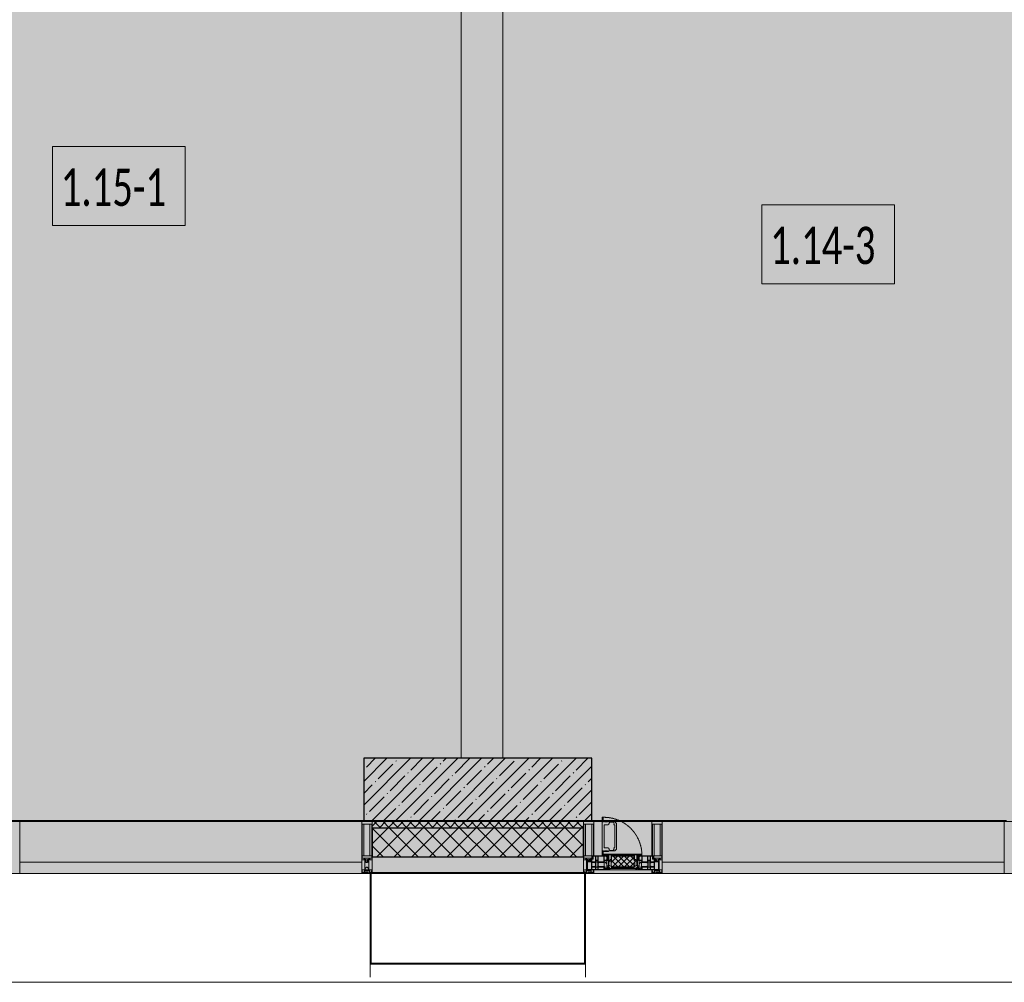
# Model space of a CAD drawing. Header units: millimetres. Extents: x -26897837 to 7466349, y -86687 to 22351.
# Tile 62 of 256: x 52568 to 57318, y -50259 to -45618. Entities that reach past the tile are written whole.
import ezdxf

# ---------------------------------------------------------------- set-up
doc = ezdxf.new("R2010")
doc.units = ezdxf.units.MM
doc.linetypes.add('-D1-02х01', pattern=[3, 2, -1])
for name, color, linetype, lineweight in [('_0', 7, 'Continuous', 13), ('A-010-A_ROOM', 7, 'Continuous', 18), ('A-200-M_WALL', 7, 'Continuous', 5), ('A-200-M_WALL_PAT', 7, 'Continuous', 5), ('A-214-M_CURT_WALL', 7, 'Continuous', 5), ('A-215-M_CURT_PANEL', 7, 'Continuous', 5), ('A-230-M_FLOOR', 7, 'Continuous', 5), ('A-280-M_COLUMN', 7, 'Continuous', 5), ('A-314-M_WINDOW', 7, 'Continuous', 5), ('S-280-M_COLUMN', 7, 'Continuous', 5), ('Z-060-M_DETAIL', 7, 'Continuous', 5), ('Ограждение', 7, 'Continuous', 5), ('Поручни', 7, 'Continuous', 5)]:
    doc.layers.add(name, color=color, linetype=linetype, lineweight=lineweight)
doc.styles.add('Calibri Light_2', font='Calibri light.ttf', dxfattribs={"width": 0.7, "height": 250})

# ---------------------------------------------------------------- blocks, each defined once
blk = doc.blocks.new('System Panel - A_PAN_Glass-3903954-50_AS_Plan_13')
at = {"layer": 'A-215-M_CURT_PANEL'}
for p, q in [((825, 55), (-825, 55)), ((-825, 55), (-825, 0)), ((825, 0), (825, 55)), ((-825, 0), (825, 0))]:
    blk.add_line(p, q, dxfattribs=at)
blk = doc.blocks.new('Rectangular Mullion - R_StandardFrame_50Wx250H-3725449-50_AS_Plan_13')
at = {"layer": 'A-214-M_CURT_WALL'}
blk.add_line((33540, -505), (31890, -505), dxfattribs=at)
blk = doc.blocks.new('Rectangular Mullion - R_StandardFrame_50Wx250H-3902728-50_AS_Plan_13')
at = {"layer": 'A-214-M_CURT_WALL', "lineweight": 9}
for p, q in [((-25, -17), (-25, 0)), ((-25, 0), (25, 0)), ((25, 0), (25, -250)), ((-25, -250), (-25, -84)), ((25, -250), (-25, -250))]:
    blk.add_line(p, q, dxfattribs=at)
blk = doc.blocks.new('Rectangular Mullion - 50Wx250H-2623690-50_AS_Plan_13')
at = {"layer": 'Z-060-M_DETAIL'}
for p, q in [((-25, 65.2), (-25, 250)), ((-25, 250), (0, 250)), ((25, 250), (0, 250)), ((25, 65.2), (25, 250)), ((-23, 237.3), (0, 237.3)), ((-23, 237.3), (-23, 73.6)), ((-14.9, 84), (-14.9, 237.3)), ((23, 237.3), (0, 237.3)), ((14.9, 84), (14.9, 237.3)), ((23, 237.3), (23, 73.6)), ((-14, 65.2), (-25, 65.2)), ((0, 84), (-23, 84)), ((-0.5, 73.6), (-23, 73.6)), ((-14, 71.3), (-14, 65.2)), ((-10, 71.3), (-14, 71.3)), ((-10, 53), (-10, 71.3)), ((-8.7, 53), (-10, 53)), ((-10, 53), (-10, 17)), ((-8.7, 53), (-7, 54.7)), ((-7, 65.2), (-5.9, 67.3)), ((-7, 65.2), (-7, 54.7)), ((-4.1, 67.3), (-5.9, 67.3)), ((-4.1, 67.3), (-2.9, 65.1)), ((-2.9, 65.1), (-2.9, 54.6)), ((-1.3, 53), (-2.9, 54.6)), ((0, 53), (-1.3, 53)), ((0, 84), (23, 84)), ((0, 53), (1.3, 53)), ((0.5, 73.6), (23, 73.6)), ((1.3, 53), (2.9, 54.6)), ((4.1, 67.3), (2.9, 65.1)), ((2.9, 65.1), (2.9, 54.6)), ((4.1, 67.3), (5.9, 67.3)), ((7, 65.2), (5.9, 67.3)), ((7, 65.2), (7, 54.7)), ((8.7, 53), (7, 54.7)), ((8.7, 53), (10, 53)), ((10, 71.3), (14, 71.3)), ((10, 53), (10, 71.3)), ((10, 53), (10, 17)), ((14, 71.3), (14, 65.2)), ((14, 65.2), (25, 65.2)), ((-23.8, 14.6), (-25, 14.2)), ((-25, 0), (-25, 14.2)), ((-22.3, 17), (-23.8, 17)), ((-23.8, 17), (-23.8, 14.6)), ((-22.5, 10.6), (-23.8, 14.6)), ((-22.5, 10.6), (-23.7, 9.9)), ((-23.7, 1.3), (-23.7, 9.9)), ((-23.7, 1.3), (-11.8, 1.3)), ((-23.2, 10.2), (-22.5, 8)), ((-22.5, 8), (-22.5, 4.5)), ((-21.3, 4.5), (-22.5, 4.5)), ((-22.3, 17), (-22.3, 16)), ((-22.3, 16), (-21.3, 16)), ((-19, 17.6), (-21.3, 16)), ((-21.3, 4.5), (-21.3, 6.5)), ((-21.3, 6.5), (-14.2, 6.5)), ((-18.4, 16.6), (-19, 17.6)), ((-7.4, 16.6), (-18.4, 16.6)), ((-14.2, 6.5), (-14.2, 4.5)), ((-13.2, 4.5), (-14.2, 4.5)), ((-13.2, 4.5), (-12.2, 7.2)), ((-12.7, 7.6), (-11.3, 11.4)), ((-12.7, 7.6), (-11.8, 6.9)), ((-12.2, 9), (-12.2, 14.8)), ((-12.2, 14.8), (0, 14.8)), ((-11.8, 1.3), (-11.8, 6.9)), ((-10.5, 11.2), (-11.3, 11.4)), ((-10.5, 1.5), (-10.5, 11.2)), ((-4.8, 1.5), (-10.5, 1.5)), ((-10, 17), (-7.5, 17)), ((-8.5, 23), (-1.5, 30)), ((-8.5, 18.5), (-8.5, 23)), ((-7.5, 18.5), (-8.5, 18.5)), ((-7.5, 17), (-7.5, 18.5)), ((-7.4, 18), (-7.4, 16.6)), ((-2.6, 18), (-7.4, 18)), ((0, 8), (-4.8, 8)), ((-4.8, 1.5), (-4.8, 8)), ((-2.6, 18), (-2.6, 16.8)), ((-2.6, 16.8), (0, 16.8)), ((-1.5, 30), (0, 30)), ((1.5, 30), (0, 30)), ((2.6, 16.8), (0, 16.8)), ((0, 14.8), (0, 16.8)), ((0, 14.8), (0, 16.8)), ((12.2, 14.8), (0, 14.8)), ((0, 0), (0, 8)), ((0, 8), (4.8, 8)), ((0, 0), (0, 8)), ((8.5, 23), (1.5, 30)), ((2.6, 18), (2.6, 16.8)), ((2.6, 18), (7.4, 18)), ((4.8, 1.5), (4.8, 8)), ((4.8, 1.5), (10.5, 1.5)), ((7.4, 18), (7.4, 16.6)), ((7.4, 16.6), (18.4, 16.6)), ((7.5, 18.5), (8.5, 18.5)), ((7.5, 17), (7.5, 18.5)), ((10, 17), (7.5, 17)), ((8.5, 18.5), (8.5, 23)), ((10.5, 11.2), (11.3, 11.4)), ((10.5, 1.5), (10.5, 11.2)), ((12.7, 7.6), (11.3, 11.4)), ((12.7, 7.6), (11.8, 6.9)), ((11.8, 1.3), (11.8, 6.9)), ((23.7, 1.3), (11.8, 1.3)), ((12.2, 9), (12.2, 14.8)), ((13.2, 4.5), (12.2, 7.2)), ((13.2, 4.5), (14.2, 4.5)), ((21.3, 6.5), (14.2, 6.5)), ((14.2, 6.5), (14.2, 4.5)), ((18.4, 16.6), (19, 17.6)), ((19, 17.6), (21.3, 16)), ((22.3, 16), (21.3, 16)), ((21.3, 4.5), (21.3, 6.5)), ((21.3, 4.5), (22.5, 4.5)), ((22.3, 17), (22.3, 16)), ((22.3, 17), (23.8, 17)), ((22.5, 10.6), (23.8, 14.6)), ((22.5, 10.6), (23.7, 9.9)), ((23.2, 10.2), (22.5, 8)), ((22.5, 8), (22.5, 4.5)), ((23.7, 1.3), (23.7, 9.9)), ((23.8, 17), (23.8, 14.6)), ((23.8, 14.6), (25, 14.2)), ((25, 0), (25, 14.2)), ((-25, 0), (0, 0)), ((25, 0), (0, 0))]:
    blk.add_line(p, q, dxfattribs=at)
for centre, start, end in [((-0.5, 73.1), 360, 90), ((0.5, 73.1), 90, 180)]:
    blk.add_arc(centre, 0.5, start, end, dxfattribs=at)
blk = doc.blocks.new('Rectangular Mullion - R_StandardFrame_50Wx250H-3903955-50_AS_Plan_13')
at = {"layer": 'A-214-M_CURT_WALL', "lineweight": 9}
for p, q in [((-50, -250), (-50, 0)), ((-50, 0), (0, 0)), ((0, 0), (0, -250)), ((0, -250), (-50, -250))]:
    blk.add_line(p, q, dxfattribs=at)
blk = doc.blocks.new('A_PAN_Створка - 383мм-V41-50_AS_Plan_13')
at = {"layer": 'A-215-M_CURT_PANEL'}
h = blk.add_hatch(dxfattribs=at)
h.set_pattern_fill('FP_45', color=256, style=0, pattern_type=2)
h.set_pattern_definition([(225, (19300, -754.981), (14.142136, -14.142136), []), (315, (19300, -754.981), (14.142136, 14.142136), [])])
h.paths.add_polyline_path([(-51.5, -31.8), (-54.5, -31.8), (-54.9, -34.1), (-57.2, -36.4), (-57.2, -60.8), (-54.6, -63.4), (-53.6, -82.7), (54.6, -81.8), (54.6, -63.4), (57.2, -60.8), (57.2, -36.4), (54.9, -34.1), (54.5, -31.8)])
at = {"layer": 'A-314-M_WINDOW'}
for p, q in [((-67.9, -17), (-171, -17)), ((-171, -17), (-171, -57)), ((-171, -18.5), (-153.5, -18.5)), ((-153.5, -18.5), (-152, -20)), ((-152, -20), (-152, -73.5)), ((-150.5, -17), (-150.5, -29.4)), ((-132.4, -18.6), (-150.5, -18.6)), ((-150.5, -29.4), (-132.4, -29.4)), ((-150.5, -33.6), (-150.5, -68)), ((-136.3, -33.6), (-150.5, -33.6)), ((-137.2, -31), (-135.8, -35)), ((-132.5, -31), (-137.2, -31)), ((-132.1, -36.8), (-135.8, -35)), ((-132.5, -31.9), (-133.4, -33.7)), ((-133.4, -33.7), (-130.1, -35.3)), ((-132.5, -31.9), (-132.5, -31)), ((-132.4, -29.4), (-132.4, -18.6)), ((-132.1, -49), (-132.1, -36.8)), ((-131, -18.2), (-131, -29.5)), ((-120.8, -18.2), (-131, -18.2)), ((-131, -29.5), (-120.8, -29.5)), ((-131, -30.9), (-131, -33)), ((-120.8, -30.9), (-131, -30.9)), ((-129.4, -34.6), (-131, -33)), ((-130.1, -35.3), (-129.4, -34.6)), ((-130.1, -35.3), (-130.1, -50.4)), ((-122.4, -34.6), (-120.8, -33)), ((-121.7, -35.3), (-122.4, -34.6)), ((-118.4, -33.7), (-121.7, -35.3)), ((-121.7, -35.3), (-121.7, -50.4)), ((-120.8, -18.2), (-120.8, -29.5)), ((-120.8, -30.9), (-120.8, -33)), ((-119.7, -36.8), (-115.9, -35)), ((-119.7, -49), (-119.7, -36.8)), ((-119.3, -18.6), (-92.5, -18.6)), ((-119.3, -29.4), (-119.3, -18.6)), ((-92.5, -29.4), (-119.3, -29.4)), ((-119.3, -31), (-114.6, -31)), ((-119.3, -31.9), (-119.3, -31)), ((-119.3, -31.9), (-118.4, -33.7)), ((-114.6, -31), (-115.9, -35)), ((-94.1, -33.5), (-115.4, -33.5)), ((-89.9, -35.1), (-94.1, -33.5)), ((-92.5, -18.6), (-92.5, -29.4)), ((-90.8, -18.5), (-90.8, -29.4)), ((-87.3, -18.5), (-90.8, -18.5)), ((-90.8, -29.4), (-85.9, -29.4)), ((-89.9, -32.5), (-89.9, -35.1)), ((-85.9, -32.5), (-89.9, -32.5)), ((-89.9, -35.1), (-89.9, -50.9)), ((-87.3, -20.4), (-87.3, -18.5)), ((-87.3, -20.4), (-87.3, -21.9)), ((-84.8, -20.4), (-87.3, -20.4)), ((-87.3, -21.9), (-85.9, -21.9)), ((-85.9, -18.2), (-85.9, -20.4)), ((-75.9, -18.2), (-85.9, -18.2)), ((-85.9, -21.9), (-85.9, -29.4)), ((-85.9, -29.4), (-85.9, -32.5)), ((-85.9, -53.5), (-78, -45.6)), ((-83.4, -20.4), (-84.8, -20.4)), ((-70, -33.8), (-83.4, -20.4)), ((-78, -84), (-78, -23.5)), ((-78, -23.5), (-67.9, -23.5)), ((-78, -36.8), (-70, -36.8)), ((-78, -45.6), (-78, -36.8)), ((-75.9, -21.5), (-75.9, -18.2)), ((-75.9, -21.5), (-75.9, -23.5)), ((-74.9, -21.5), (-75.9, -21.5)), ((-75.9, -23.5), (-73, -23.5)), ((-74.9, -17.9), (-74.9, -21.5)), ((-68.9, -17.9), (-74.9, -17.9)), ((-67.2, -29.3), (-73, -23.5)), ((-61.4, -23.5), (-70, -32.1)), ((-70, -32.1), (-70, -62.5)), ((-70, -36.8), (-70, -33.8)), ((-68.9, -21.5), (-68.9, -17.9)), ((-67.9, -21.5), (-68.9, -21.5)), ((67.9, -17), (-67.9, -17)), ((-61.4, -23.5), (-67.9, -17)), ((-67.9, -17), (-67.9, -23.5)), ((-67.9, -17), (67.9, -17)), ((-67.9, -21.5), (-67.9, -23.5)), ((-67.9, -23.5), (-64.6, -26.8)), ((-67.9, -23.5), (-64.6, -26.8)), ((-64.6, -26.8), (-67.2, -29.3)), ((-64.6, -26.8), (-61.4, -23.5)), ((61.4, -23.5), (-61.4, -23.5)), ((67.9, -17), (61.4, -23.5)), ((70, -32.1), (61.4, -23.5)), ((61.4, -23.5), (64.6, -26.8)), ((67.9, -23.5), (64.6, -26.8)), ((64.6, -26.8), (67.9, -23.5)), ((64.6, -26.8), (67.2, -29.3)), ((67.2, -29.3), (73, -23.5)), ((67.9, -23.5), (67.9, -17)), ((171, -17), (67.9, -17)), ((67.9, -21.5), (67.9, -23.5)), ((67.9, -21.5), (68.9, -21.5)), ((67.9, -23.5), (78, -23.5)), ((68.9, -17.9), (74.9, -17.9)), ((68.9, -21.5), (68.9, -17.9)), ((70, -33.8), (83.4, -20.4)), ((70, -62.5), (70, -32.1)), ((70, -36.8), (70, -33.8)), ((78, -36.8), (70, -36.8)), ((75.9, -23.5), (73, -23.5)), ((74.9, -17.9), (74.9, -21.5)), ((74.9, -21.5), (75.9, -21.5)), ((75.9, -18.2), (85.9, -18.2)), ((75.9, -21.5), (75.9, -18.2)), ((75.9, -21.5), (75.9, -23.5)), ((78, -23.5), (78, -84)), ((78, -45.6), (78, -36.8)), ((85.9, -53.5), (78, -45.6)), ((83.4, -20.4), (84.8, -20.4)), ((84.8, -20.4), (87.3, -20.4)), ((85.9, -18.2), (85.9, -20.4)), ((85.9, -21.9), (85.9, -29.4)), ((87.3, -21.9), (85.9, -21.9)), ((85.9, -29.4), (85.9, -32.5)), ((90.8, -29.4), (85.9, -29.4)), ((85.9, -32.5), (89.9, -32.5)), ((87.3, -18.5), (90.8, -18.5)), ((87.3, -20.4), (87.3, -18.5)), ((87.3, -20.4), (87.3, -21.9)), ((89.9, -32.5), (89.9, -35.1)), ((89.9, -35.1), (94.1, -33.5)), ((89.9, -35.1), (89.9, -50.9)), ((90.8, -18.5), (90.8, -29.4)), ((92.5, -18.6), (92.5, -29.4)), ((119.3, -18.6), (92.5, -18.6)), ((92.5, -29.4), (119.3, -29.4)), ((94.1, -33.5), (115.4, -33.5)), ((114.6, -31), (115.9, -35)), ((119.3, -31), (114.6, -31)), ((119.7, -36.8), (115.9, -35)), ((119.3, -31.9), (118.4, -33.7)), ((118.4, -33.7), (121.7, -35.3)), ((119.3, -29.4), (119.3, -18.6)), ((119.3, -31.9), (119.3, -31)), ((119.7, -49), (119.7, -36.8)), ((120.8, -18.2), (120.8, -29.5)), ((120.8, -18.2), (131, -18.2)), ((131, -29.5), (120.8, -29.5)), ((120.8, -30.9), (120.8, -33)), ((120.8, -30.9), (131, -30.9)), ((122.4, -34.6), (120.8, -33)), ((121.7, -35.3), (122.4, -34.6)), ((121.7, -35.3), (121.7, -50.4)), ((129.4, -34.6), (131, -33)), ((130.1, -35.3), (129.4, -34.6)), ((133.4, -33.7), (130.1, -35.3)), ((130.1, -35.3), (130.1, -50.4)), ((131, -18.2), (131, -29.5)), ((131, -30.9), (131, -33)), ((132.1, -36.8), (135.8, -35)), ((132.1, -49), (132.1, -36.8)), ((132.4, -18.6), (150.5, -18.6)), ((132.4, -29.4), (132.4, -18.6)), ((150.5, -29.4), (132.4, -29.4)), ((132.5, -31), (137.2, -31)), ((132.5, -31.9), (132.5, -31)), ((132.5, -31.9), (133.4, -33.7)), ((137.2, -31), (135.8, -35)), ((136.3, -33.6), (150.5, -33.6)), ((150.5, -17), (150.5, -29.4)), ((150.5, -33.6), (150.5, -68)), ((153.5, -18.5), (152, -20)), ((152, -20), (152, -73.5)), ((171, -18.5), (153.5, -18.5)), ((171, -57), (171, -17)), ((-171, -55.5), (-152, -55.5)), ((-171, -57), (-156, -57)), ((-153, -60), (-153, -73.5)), ((-153, -73.5), (-150, -73.5)), ((-136.4, -52.4), (-150.5, -52.4)), ((-150.5, -56.6), (-132.4, -56.6)), ((-150.5, -68), (-143.5, -68)), ((-150.5, -69.5), (-150.5, -73.5)), ((-145, -69.5), (-150.5, -69.5)), ((-150, -73.5), (-150, -84)), ((-150, -84), (-78, -84)), ((-148.5, -81), (-148.5, -82.5)), ((-143.5, -81), (-148.5, -81)), ((-148.5, -82.5), (-132.4, -82.5)), ((-145, -69.5), (-145, -79.5)), ((-143.5, -68), (-143.5, -81)), ((-137.2, -54.8), (-135.8, -50.8)), ((-132.5, -54.8), (-137.2, -54.8)), ((-132.1, -49), (-135.8, -50.8)), ((-133.4, -52), (-130.1, -50.4)), ((-132.5, -53.8), (-133.4, -52)), ((-132.5, -53.8), (-132.5, -54.8)), ((-132.4, -56.6), (-132.4, -82.5)), ((-129.4, -51.1), (-131, -52.7)), ((-131, -55.1), (-131, -52.7)), ((-120.8, -55.1), (-131, -55.1)), ((-131, -56.5), (-131, -62.6)), ((-131, -56.5), (-120.8, -56.5)), ((-120.8, -62.6), (-131, -62.6)), ((-131, -64.6), (-120.8, -64.6)), ((-131, -82.5), (-131, -64.6)), ((-131, -82.5), (-120.8, -82.5)), ((-130.1, -50.4), (-129.4, -51.1)), ((-121.7, -50.4), (-122.4, -51.1)), ((-122.4, -51.1), (-120.8, -52.7)), ((-118.4, -52), (-121.7, -50.4)), ((-120.8, -55.1), (-120.8, -52.7)), ((-120.8, -56.5), (-120.8, -62.6)), ((-120.8, -82.5), (-120.8, -64.6)), ((-119.7, -49), (-115.9, -50.8)), ((-119.3, -53.8), (-118.4, -52)), ((-119.3, -53.8), (-119.3, -54.8)), ((-119.3, -54.8), (-114.6, -54.8)), ((-119.3, -56.6), (-119.3, -82.5)), ((-92.5, -56.6), (-119.3, -56.6)), ((-119.3, -82.5), (-92.5, -82.5)), ((-114.6, -54.8), (-115.9, -50.8)), ((-94.1, -52.5), (-115.3, -52.5)), ((-89.9, -50.9), (-94.1, -52.5)), ((-92.5, -56.6), (-92.5, -82.5)), ((-73.9, -87.5), (-91.5, -87.5)), ((-91.5, -87.5), (-91.5, -92)), ((-91.5, -92), (91.5, -92)), ((-90.8, -56.6), (-85.9, -56.6)), ((-90.8, -62.7), (-90.8, -56.6)), ((-80.4, -62.7), (-90.8, -62.7)), ((-90.8, -64.6), (-90.8, -82.5)), ((-80.1, -64.6), (-90.8, -64.6)), ((-90.8, -82.5), (-79.5, -82.5)), ((-89.9, -52.2), (-89.9, -50.9)), ((-89.9, -52.2), (-88.6, -53.5)), ((-85.9, -53.5), (-88.6, -53.5)), ((-85.9, -56.6), (-85.9, -53.5)), ((-78, -84), (-85, -84)), ((-85, -84), (-85, -87.5)), ((-85, -87.5), (-78, -87.5)), ((-80.4, -61.1), (-80.4, -62.7)), ((-78, -61.1), (-80.4, -61.1)), ((-80.1, -66.1), (-80.1, -64.6)), ((-78, -66.1), (-80.1, -66.1)), ((-79.5, -80.6), (-78, -80.6)), ((-79.5, -82.5), (-79.5, -80.6)), ((-78, -66.1), (-78, -61.1)), ((-78, -87.5), (-78, -84)), ((-78, -84), (-73.9, -84)), ((-70, -62.5), (-73.9, -62.5)), ((-73.9, -62.5), (-73.9, -87.5)), ((73.9, -62.5), (70, -62.5)), ((73.9, -87.5), (73.9, -62.5)), ((73.9, -84), (78, -84)), ((91.5, -87.5), (73.9, -87.5)), ((78, -61.1), (80.4, -61.1)), ((78, -66.1), (78, -61.1)), ((78, -66.1), (80.1, -66.1)), ((79.5, -80.6), (78, -80.6)), ((78, -87.5), (78, -84)), ((78, -84), (85, -84)), ((78, -84), (150, -84)), ((85, -87.5), (78, -87.5)), ((79.5, -82.5), (79.5, -80.6)), ((90.8, -82.5), (79.5, -82.5)), ((80.1, -64.6), (90.8, -64.6)), ((80.1, -66.1), (80.1, -64.6)), ((80.4, -61.1), (80.4, -62.7)), ((80.4, -62.7), (90.8, -62.7)), ((85, -84), (85, -87.5)), ((85.9, -53.5), (88.6, -53.5)), ((85.9, -56.6), (85.9, -53.5)), ((90.8, -56.6), (85.9, -56.6)), ((89.9, -52.2), (88.6, -53.5)), ((89.9, -50.9), (94.1, -52.5)), ((89.9, -52.2), (89.9, -50.9)), ((90.8, -62.7), (90.8, -56.6)), ((90.8, -64.6), (90.8, -82.5)), ((91.5, -92), (91.5, -87.5)), ((92.5, -56.6), (119.3, -56.6)), ((92.5, -56.6), (92.5, -82.5)), ((119.3, -82.5), (92.5, -82.5)), ((94.1, -52.5), (115.3, -52.5)), ((114.6, -54.8), (115.9, -50.8)), ((119.3, -54.8), (114.6, -54.8)), ((119.7, -49), (115.9, -50.8)), ((118.4, -52), (121.7, -50.4)), ((119.3, -53.8), (118.4, -52)), ((119.3, -53.8), (119.3, -54.8)), ((119.3, -56.6), (119.3, -82.5)), ((122.4, -51.1), (120.8, -52.7)), ((120.8, -55.1), (120.8, -52.7)), ((120.8, -55.1), (131, -55.1)), ((120.8, -56.5), (120.8, -62.6)), ((131, -56.5), (120.8, -56.5)), ((120.8, -62.6), (131, -62.6)), ((120.8, -82.5), (120.8, -64.6)), ((131, -64.6), (120.8, -64.6)), ((131, -82.5), (120.8, -82.5)), ((121.7, -50.4), (122.4, -51.1)), ((130.1, -50.4), (129.4, -51.1)), ((129.4, -51.1), (131, -52.7)), ((133.4, -52), (130.1, -50.4)), ((131, -55.1), (131, -52.7)), ((131, -56.5), (131, -62.6)), ((131, -82.5), (131, -64.6)), ((132.1, -49), (135.8, -50.8)), ((150.5, -56.6), (132.4, -56.6)), ((132.4, -56.6), (132.4, -82.5)), ((148.5, -82.5), (132.4, -82.5)), ((132.5, -53.8), (133.4, -52)), ((132.5, -53.8), (132.5, -54.8)), ((132.5, -54.8), (137.2, -54.8)), ((137.2, -54.8), (135.8, -50.8)), ((136.4, -52.4), (150.5, -52.4)), ((143.5, -68), (143.5, -81)), ((150.5, -68), (143.5, -68)), ((143.5, -81), (148.5, -81)), ((145, -69.5), (150.5, -69.5)), ((145, -69.5), (145, -79.5)), ((148.5, -81), (148.5, -82.5)), ((150, -84), (150, -73.5)), ((150, -73.5), (153, -73.5)), ((150.5, -69.5), (150.5, -73.5)), ((171, -55.5), (152, -55.5)), ((153, -73.5), (153, -60)), ((156, -57), (171, -57))]:
    blk.add_line(p, q, dxfattribs=at)
for centre, start, end in [((-156, -60), 0, 90), ((156, -60), 90, 180)]:
    blk.add_arc(centre, 3, start, end, dxfattribs=at)
at = {"layer": 'A-314-M_WINDOW', "linetype": '-D1-02х01'}
blk.add_arc((91.4, -87.5), 183, 181.4091, 271.1445, dxfattribs=at)
at = {"layer": 'Z-060-M_DETAIL'}
for p, q in [((-70, -32.1), (-61.4, -23.5)), ((-70, -62.5), (-70, -32.1)), ((-67.8, -38.3), (-65.7, -37.4)), ((-67.8, -55.7), (-67.8, -38.3)), ((-65.7, -37.4), (-60.8, -34.7)), ((61.4, -23.5), (-61.4, -23.5)), ((-60.8, -34.7), (-57.3, -35.9)), ((-55.2, -33.8), (-57.3, -35.9)), ((-54.9, -34.1), (-57.2, -36.4)), ((-57.2, -36.4), (-57.2, -60.8)), ((-55.2, -33.8), (-54.8, -31.5)), ((-54.9, -25.8), (-53.9, -24.8)), ((-54.9, -29.5), (-54.9, -25.8)), ((-53.9, -30.5), (-54.9, -29.5)), ((-54.5, -31.8), (-54.9, -34.1)), ((0, -31.5), (-54.8, -31.5)), ((54.5, -31.8), (-54.5, -31.8)), ((-53.9, -24.8), (53.9, -24.8)), ((53.9, -30.5), (-53.9, -30.5)), ((0, -31.5), (54.8, -31.5)), ((54.9, -25.8), (53.9, -24.8)), ((53.9, -30.5), (54.9, -29.5)), ((54.9, -34.1), (54.5, -31.8)), ((55.2, -33.8), (54.8, -31.5)), ((54.9, -29.5), (54.9, -25.8)), ((57.2, -36.4), (54.9, -34.1)), ((55.2, -33.8), (57.3, -35.9)), ((57.2, -60.8), (57.2, -36.4)), ((60.8, -34.7), (57.3, -35.9)), ((65.7, -37.4), (60.8, -34.7)), ((70, -32.1), (61.4, -23.5)), ((67.8, -38.3), (65.7, -37.4)), ((67.8, -55.7), (67.8, -38.3)), ((70, -62.5), (70, -32.1)), ((-91.5, -87.5), (-73.9, -87.5)), ((-91.5, -92), (-91.5, -87.5)), ((-91.5, -92), (91.5, -92)), ((-83.4, -90.3), (-83.4, -87.5)), ((-83.4, -90.3), (-69.4, -90.3)), ((-73.9, -62.5), (-70, -62.5)), ((-73.9, -87.5), (-73.9, -62.5)), ((-69.4, -66.5), (-73.9, -66.5)), ((-73.9, -81.5), (-69.4, -81.5)), ((-69.4, -85.5), (-73.9, -85.5)), ((-69.4, -81.5), (-69.4, -66.5)), ((-69.4, -90.3), (-69.4, -85.5)), ((-61.7, -62.5), (-67.9, -62.5)), ((-67.9, -62.5), (-67.9, -89.3)), ((-67.9, -89.3), (-66.9, -90.3)), ((-66, -56.5), (-67.8, -55.7)), ((-66.9, -90.3), (-57.4, -90.3)), ((-66, -56.5), (-62, -59.1)), ((-62, -59.1), (-60.7, -61)), ((-61.7, -64.9), (-61.7, -62.5)), ((-60.1, -67.7), (-61.7, -64.9)), ((-60.7, -61), (-57.4, -61)), ((-56.4, -67.7), (-60.1, -67.7)), ((-57.4, -61), (-54.9, -63.5)), ((-57.4, -90.3), (-56.4, -89.4)), ((-57.2, -60.8), (-54.6, -63.4)), ((-56.4, -89.4), (-56.4, -67.7)), ((-54.9, -63.5), (-54.9, -81.9)), ((-54.9, -81.9), (-53.8, -83)), ((-54.9, -85.6), (-53.9, -84.6)), ((-54.9, -89.3), (-54.9, -85.6)), ((-53.9, -90.3), (-54.9, -89.3)), ((-54.6, -63.4), (-54.6, -81.8)), ((-54.6, -81.8), (-53.6, -82.7)), ((-53.9, -84.6), (53.9, -84.6)), ((53.9, -90.3), (-53.9, -90.3)), ((53.8, -83), (-53.8, -83)), ((-53.6, -82.7), (53.6, -82.7)), ((53.6, -82.7), (54.6, -81.8)), ((54.9, -81.9), (53.8, -83)), ((54.9, -85.6), (53.9, -84.6)), ((53.9, -90.3), (54.9, -89.3)), ((54.6, -63.4), (57.2, -60.8)), ((54.6, -81.8), (54.6, -63.4)), ((57.4, -61), (54.9, -63.5)), ((54.9, -63.5), (54.9, -81.9)), ((54.9, -89.3), (54.9, -85.6)), ((56.4, -67.7), (60.1, -67.7)), ((56.4, -89.4), (56.4, -67.7)), ((57.4, -90.3), (56.4, -89.4)), ((60.7, -61), (57.4, -61)), ((66.9, -90.3), (57.4, -90.3)), ((60.1, -67.7), (61.7, -64.9)), ((62, -59.1), (60.7, -61)), ((61.7, -62.5), (67.9, -62.5)), ((61.7, -64.9), (61.7, -62.5)), ((66, -56.5), (62, -59.1)), ((66, -56.5), (67.8, -55.7)), ((67.9, -89.3), (66.9, -90.3)), ((67.9, -62.5), (67.9, -89.3)), ((69.4, -66.5), (73.9, -66.5)), ((69.4, -81.5), (69.4, -66.5)), ((73.9, -81.5), (69.4, -81.5)), ((69.4, -85.5), (73.9, -85.5)), ((69.4, -90.3), (69.4, -85.5)), ((83.4, -90.3), (69.4, -90.3)), ((73.9, -62.5), (70, -62.5)), ((73.9, -87.5), (73.9, -62.5)), ((91.5, -87.5), (73.9, -87.5)), ((83.4, -90.3), (83.4, -87.5)), ((91.5, -92), (91.5, -87.5))]:
    blk.add_line(p, q, dxfattribs=at)
at = {"layer": 'Z-060-M_DETAIL', "color": 9, "true_color": 0xc8c8c8}
for p, q in [((95.1, -87.5), (95.1, -105.1)), ((99.6, -87.5), (95.1, -87.5)), ((99.6, -270.5), (99.6, -87.5)), ((39.7, -109), (31.1, -117.6)), ((31.1, -117.6), (31.1, -240.4)), ((41.4, -123.8), (39.1, -124.2)), ((39.1, -179), (39.1, -124.2)), ((70.1, -109), (39.7, -109)), ((41.4, -123.8), (43.5, -121.7)), ((45, -113.3), (42.3, -118.2)), ((42.3, -118.2), (43.5, -121.7)), ((45.9, -111.2), (45, -113.3)), ((63.3, -111.2), (45.9, -111.2)), ((64.1, -113), (63.3, -111.2)), ((64.1, -113), (66.7, -117)), ((66.7, -117), (68.6, -118.3)), ((68.6, -118.3), (68.6, -121.6)), ((68.6, -121.6), (71.1, -124.1)), ((70.1, -105.1), (70.1, -109)), ((95.1, -105.1), (70.1, -105.1)), ((71.1, -124.1), (89.5, -124.1)), ((74.1, -109.6), (74.1, -105.1)), ((89.1, -109.6), (74.1, -109.6)), ((89.1, -105.1), (89.1, -109.6)), ((89.5, -124.1), (90.6, -125.2)), ((90.6, -125.2), (90.6, -232.8)), ((93.1, -109.6), (93.1, -105.1)), ((97.9, -109.6), (93.1, -109.6)), ((97.9, -95.6), (95.1, -95.6)), ((97.9, -95.6), (97.9, -109.6)), ((39.1, -179), (39.1, -233.8)), ((41.4, -234.2), (39.1, -233.8)), ((41.4, -234.2), (43.5, -236.3)), ((42.3, -239.8), (43.5, -236.3)), ((68.6, -236.4), (71.1, -233.9)), ((68.6, -239.7), (68.6, -236.4)), ((71.1, -233.9), (89.5, -233.9)), ((89.5, -233.9), (90.6, -232.8)), ((39.7, -249), (31.1, -240.4)), ((70.1, -249), (39.7, -249)), ((45, -244.7), (42.3, -239.8)), ((45.9, -246.8), (45, -244.7)), ((63.3, -246.8), (45.9, -246.8)), ((64.1, -245), (63.3, -246.8)), ((64.1, -245), (66.7, -241)), ((66.7, -241), (68.6, -239.7)), ((70.1, -252.9), (70.1, -249)), ((95.1, -252.9), (70.1, -252.9)), ((74.1, -248.4), (74.1, -252.9)), ((89.1, -248.4), (74.1, -248.4)), ((89.1, -252.9), (89.1, -248.4)), ((93.1, -248.4), (93.1, -252.9)), ((97.9, -248.4), (93.1, -248.4)), ((95.1, -270.5), (95.1, -252.9)), ((97.9, -262.4), (95.1, -262.4)), ((99.6, -270.5), (95.1, -270.5)), ((97.9, -262.4), (97.9, -248.4))]:
    blk.add_line(p, q, dxfattribs=at)
blk = doc.blocks.new('Rectangular Mullion - R_StandardFrame_50Wx250H-V3-50_AS_Plan_13')
at = {"layer": 'A-214-M_CURT_WALL'}
for p, q in [((37450, 15934.9), (37450, 16145)), ((37700, 15865), (37700, 16145)), ((37450, 15865), (37450, 15905.4))]:
    blk.add_line(p, q, dxfattribs=at)
blk = doc.blocks.new('Rectangular Mullion - 50Wx250H-V1-50_AS_Plan_13')
at = {"layer": 'Z-060-M_DETAIL'}
for p, q in [((-25, 84), (-25, 250)), ((-25, 250), (0, 250)), ((25, 250), (0, 250)), ((25, 65.2), (25, 250)), ((-23, 237.3), (0, 237.3)), ((-23, 237.3), (-23, 84)), ((-14.9, 84), (-14.9, 237.3)), ((23, 237.3), (0, 237.3)), ((14.9, 84), (14.9, 237.3)), ((23, 237.3), (23, 73.6)), ((0, 84), (-15, 84)), ((-0.5, 73.6), (-15, 73.6)), ((-10, 71.3), (-12, 71.3)), ((-10, 57.4), (-10, 71.3)), ((-7, 65.2), (-5.9, 67.3)), ((-7, 65.2), (-7, 57)), ((-4.1, 67.3), (-5.9, 67.3)), ((-4.1, 67.3), (-2.9, 65.1)), ((-2.9, 65.1), (-2.9, 57)), ((0, 84), (23, 84)), ((0.5, 73.6), (23, 73.6)), ((4.1, 67.3), (2.9, 65.1)), ((2.9, 65.1), (2.9, 57)), ((4.1, 67.3), (5.9, 67.3)), ((7, 65.2), (5.9, 67.3)), ((7, 65.2), (7, 54.7)), ((8.7, 53), (7, 54.7)), ((8.7, 53), (10, 53)), ((10, 71.3), (14, 71.3)), ((10, 53), (10, 71.3)), ((10, 53), (10, 17)), ((14, 71.3), (14, 65.2)), ((14, 65.2), (25, 65.2)), ((-23.8, 14.6), (-25, 14.2)), ((-25, 0), (-25, 14.2)), ((-23.8, 17), (-23.8, 14.6)), ((-22.5, 10.6), (-23.8, 14.6)), ((-22.5, 10.6), (-23.7, 9.9)), ((-23.7, 1.3), (-23.7, 9.9)), ((-23.7, 1.3), (-11.8, 1.3)), ((-23.2, 10.2), (-22.5, 8)), ((-22.5, 8), (-22.5, 4.5)), ((-21.3, 4.5), (-22.5, 4.5)), ((-22.3, 17), (-22.3, 16)), ((-22.3, 16), (-21.3, 16)), ((-19.9, 17), (-21.3, 16)), ((-21.3, 4.5), (-21.3, 6.5)), ((-21.3, 6.5), (-14.2, 6.5)), ((-7.4, 16.6), (-18.4, 16.6)), ((-14.2, 6.5), (-14.2, 4.5)), ((-13.2, 4.5), (-14.2, 4.5)), ((-13.2, 4.5), (-12.2, 7.2)), ((-12.7, 7.6), (-11.3, 11.4)), ((-12.7, 7.6), (-11.8, 6.9)), ((-12.2, 9), (-12.2, 14.8)), ((-12.2, 14.8), (0, 14.8)), ((-11.8, 1.3), (-11.8, 6.9)), ((-10.5, 11.2), (-11.3, 11.4)), ((-10.5, 1.5), (-10.5, 11.2)), ((-4.8, 1.5), (-10.5, 1.5)), ((0, 8), (-4.8, 8)), ((-4.8, 1.5), (-4.8, 8)), ((-2.6, 16.8), (0, 16.8)), ((2.6, 16.8), (0, 16.8)), ((0, 14.8), (0, 16.8)), ((0, 14.8), (0, 16.8)), ((12.2, 14.8), (0, 14.8)), ((0, 0), (0, 8)), ((0, 8), (4.8, 8)), ((0, 0), (0, 8)), ((4.8, 1.5), (4.8, 8)), ((4.8, 1.5), (10.5, 1.5)), ((8.5, 23), (6, 25.5)), ((6, 18), (7.4, 18)), ((7.4, 18), (7.4, 16.6)), ((7.4, 16.6), (18.4, 16.6)), ((7.5, 18.5), (8.5, 18.5)), ((7.5, 17), (7.5, 18.5)), ((10, 17), (7.5, 17)), ((8.5, 18.5), (8.5, 23)), ((10.5, 11.2), (11.3, 11.4)), ((10.5, 1.5), (10.5, 11.2)), ((12.7, 7.6), (11.3, 11.4)), ((12.7, 7.6), (11.8, 6.9)), ((11.8, 1.3), (11.8, 6.9)), ((23.7, 1.3), (11.8, 1.3)), ((12.2, 9), (12.2, 14.8)), ((13.2, 4.5), (12.2, 7.2)), ((13.2, 4.5), (14.2, 4.5)), ((21.3, 6.5), (14.2, 6.5)), ((14.2, 6.5), (14.2, 4.5)), ((18.4, 16.6), (19, 17.6)), ((19, 17.6), (21.3, 16)), ((22.3, 16), (21.3, 16)), ((21.3, 4.5), (21.3, 6.5)), ((21.3, 4.5), (22.5, 4.5)), ((22.3, 17), (22.3, 16)), ((22.3, 17), (23.8, 17)), ((22.5, 10.6), (23.8, 14.6)), ((22.5, 10.6), (23.7, 9.9)), ((23.2, 10.2), (22.5, 8)), ((22.5, 8), (22.5, 4.5)), ((23.7, 1.3), (23.7, 9.9)), ((23.8, 17), (23.8, 14.6)), ((23.8, 14.6), (25, 14.2)), ((25, 0), (25, 14.2)), ((-25, 0), (0, 0)), ((25, 0), (0, 0))]:
    blk.add_line(p, q, dxfattribs=at)
for centre, start, end in [((-0.5, 73.1), 360, 90), ((0.5, 73.1), 90, 180)]:
    blk.add_arc(centre, 0.5, start, end, dxfattribs=at)
blk = doc.blocks.new('Rectangular Mullion - 50Wx250H-V26-50_AS_Plan_13')
at = {"layer": 'Z-060-M_DETAIL'}
for p, q in [((-25, 65.2), (-25, 250)), ((-25, 250), (0, 250)), ((25, 250), (0, 250)), ((25, 84), (25, 250)), ((-23, 237.3), (0, 237.3)), ((-23, 237.3), (-23, 73.6)), ((-14.9, 84), (-14.9, 237.3)), ((23, 237.3), (0, 237.3)), ((14.9, 84), (14.9, 237.3)), ((23, 237.3), (23, 84)), ((-14, 65.2), (-25, 65.2)), ((0, 84), (-23, 84)), ((-0.5, 73.6), (-23, 73.6)), ((-14, 71.3), (-14, 65.2)), ((-10, 71.3), (-14, 71.3)), ((-10, 53), (-10, 71.3)), ((-8.7, 53), (-10, 53)), ((-10, 53), (-10, 17)), ((-8.7, 53), (-7, 54.7)), ((-7, 65.2), (-5.9, 67.3)), ((-7, 65.2), (-7, 54.7)), ((-4.1, 67.3), (-5.9, 67.3)), ((-4.1, 67.3), (-2.9, 65.1)), ((-2.9, 65.1), (-2.9, 57)), ((0, 84), (15, 84)), ((0.5, 73.6), (15, 73.6)), ((4.1, 67.3), (2.9, 65.1)), ((2.9, 65.1), (2.9, 57)), ((4.1, 67.3), (5.9, 67.3)), ((7, 65.2), (5.9, 67.3)), ((7, 65.2), (7, 57)), ((10, 71.3), (12, 71.3)), ((10, 57.4), (10, 71.3)), ((-23.8, 14.6), (-25, 14.2)), ((-25, 0), (-25, 14.2)), ((-22.3, 17), (-23.8, 17)), ((-23.8, 17), (-23.8, 14.6)), ((-22.5, 10.6), (-23.8, 14.6)), ((-22.5, 10.6), (-23.7, 9.9)), ((-23.7, 1.3), (-23.7, 9.9)), ((-23.7, 1.3), (-11.8, 1.3)), ((-23.2, 10.2), (-22.5, 8)), ((-22.5, 8), (-22.5, 4.5)), ((-21.3, 4.5), (-22.5, 4.5)), ((-22.3, 17), (-22.3, 16)), ((-22.3, 16), (-21.3, 16)), ((-19, 17.6), (-21.3, 16)), ((-21.3, 4.5), (-21.3, 6.5)), ((-21.3, 6.5), (-14.2, 6.5)), ((-18.4, 16.6), (-19, 17.6)), ((-7.4, 16.6), (-18.4, 16.6)), ((-14.2, 6.5), (-14.2, 4.5)), ((-13.2, 4.5), (-14.2, 4.5)), ((-13.2, 4.5), (-12.2, 7.2)), ((-12.7, 7.6), (-11.3, 11.4)), ((-12.7, 7.6), (-11.8, 6.9)), ((-12.2, 9), (-12.2, 14.8)), ((-12.2, 14.8), (0, 14.8)), ((-11.8, 1.3), (-11.8, 6.9)), ((-10.5, 11.2), (-11.3, 11.4)), ((-10.5, 1.5), (-10.5, 11.2)), ((-4.8, 1.5), (-10.5, 1.5)), ((-10, 17), (-7.5, 17)), ((-8.5, 23), (-6, 25.5)), ((-8.5, 18.5), (-8.5, 23)), ((-7.5, 18.5), (-8.5, 18.5)), ((-7.5, 17), (-7.5, 18.5)), ((-7.4, 18), (-7.4, 16.6)), ((-6, 18), (-7.4, 18)), ((0, 8), (-4.8, 8)), ((-4.8, 1.5), (-4.8, 8)), ((-2.6, 16.8), (0, 16.8)), ((2.6, 16.8), (0, 16.8)), ((0, 14.8), (0, 16.8)), ((0, 14.8), (0, 16.8)), ((12.2, 14.8), (0, 14.8)), ((0, 0), (0, 8)), ((0, 8), (4.8, 8)), ((0, 0), (0, 8)), ((4.8, 1.5), (4.8, 8)), ((4.8, 1.5), (10.5, 1.5)), ((7.4, 16.6), (18.4, 16.6)), ((10.5, 11.2), (11.3, 11.4)), ((10.5, 1.5), (10.5, 11.2)), ((12.7, 7.6), (11.3, 11.4)), ((12.7, 7.6), (11.8, 6.9)), ((11.8, 1.3), (11.8, 6.9)), ((23.7, 1.3), (11.8, 1.3)), ((12.2, 9), (12.2, 14.8)), ((13.2, 4.5), (12.2, 7.2)), ((13.2, 4.5), (14.2, 4.5)), ((21.3, 6.5), (14.2, 6.5)), ((14.2, 6.5), (14.2, 4.5)), ((19.9, 17), (21.3, 16)), ((22.3, 16), (21.3, 16)), ((21.3, 4.5), (21.3, 6.5)), ((21.3, 4.5), (22.5, 4.5)), ((22.3, 17), (22.3, 16)), ((22.5, 10.6), (23.8, 14.6)), ((22.5, 10.6), (23.7, 9.9)), ((23.2, 10.2), (22.5, 8)), ((22.5, 8), (22.5, 4.5)), ((23.7, 1.3), (23.7, 9.9)), ((23.8, 17), (23.8, 14.6)), ((23.8, 14.6), (25, 14.2)), ((25, 0), (25, 14.2)), ((-25, 0), (0, 0)), ((25, 0), (0, 0))]:
    blk.add_line(p, q, dxfattribs=at)
for centre, start, end in [((-0.5, 73.1), 360, 90), ((0.5, 73.1), 90, 180)]:
    blk.add_arc(centre, 0.5, start, end, dxfattribs=at)
blk = doc.blocks.new('Rectangular Mullion - R_StandardFrame_50Wx250H-3903951-50_AS_Plan_13')
at = {"layer": 'A-214-M_CURT_WALL', "lineweight": 9}
for p, q in [((0, 0), (-50, 0)), ((-50, 0), (-50, -17)), ((0, -250), (0, 0)), ((-50, -84), (-50, -250)), ((-50, -250), (0, -250))]:
    blk.add_line(p, q, dxfattribs=at)
blk = doc.blocks.new('Ограждение - Ограждение-5498633-50_AS_Plan_13')
at = {"layer": 'Поручни'}
blk.add_line((-55947.2, -1355), (1285, -1355), dxfattribs=at)
blk = doc.blocks.new('RST_AR_KMN_R22_B1_FCD_rvt-1-50_AS_Plan_13')
at = {"layer": 'A-200-M_WALL_PAT'}
h = blk.add_hatch(dxfattribs=at)
h.set_pattern_fill('FP_3', color=256, style=0, pattern_type=2)
h.set_pattern_definition([(45, (0, 0), (-21.213203, 21.213203), []), (135, (0, 0), (-21.213203, -21.213203), [])])
h.paths.add_polyline_path([(19110, -535), (19110, -505), (18090, -505), (18090, -535), (18990.6, -535)])
h = blk.add_hatch(dxfattribs=at)
h.set_pattern_fill('FP_4', color=256, style=0, pattern_type=2)
h.set_pattern_definition([(45, (0, 0), (-42.4264, 42.4264), []), (135, (0, 0), (-42.4264, -42.4264), [])])
h.paths.add_polyline_path([(19110, -675), (19110, -535), (18090, -535), (18090, -675), (18990.6, -675)])
at = {"layer": 'A-200-M_WALL'}
for p, q in [((19110, -505), (18090, -505)), ((18090, -505), (18090, -535)), ((19110, -535), (19110, -505)), ((18090, -675), (18090, -750)), ((19110, -750), (19110, -675)), ((18090, -750), (18090, -755)), ((18090, -750), (19110, -750)), ((18090, -755), (19110, -755)), ((19110, -755), (19110, -750))]:
    blk.add_line(p, q, dxfattribs=at)
at = {"layer": 'A-200-M_WALL', "lineweight": 25}
for p, q in [((18090, -535), (18090, -675)), ((18090, -535), (19110, -535)), ((19110, -675), (19110, -535)), ((18090, -675), (19110, -675))]:
    blk.add_line(p, q, dxfattribs=at)
at = {"layer": 'A-280-M_COLUMN', "lineweight": 18}
for p, q in [((18080, -755), (18080, -1187.2)), ((18085, -755), (18080, -755)), ((18085, -1187.2), (18085, -755)), ((19115, -755), (19115, -1187.2)), ((19120, -755), (19115, -755)), ((19120, -1187.2), (19120, -755)), ((18080, -1187.2), (18085, -1187.2)), ((18080, -1187.2), (18080, -1192.2)), ((19120, -1187.2), (18080, -1187.2)), ((19115, -1187.2), (19120, -1187.2)), ((19120, -1192.2), (19120, -1187.2)), ((18080, -1192.2), (19120, -1192.2))]:
    blk.add_line(p, q, dxfattribs=at)
at = {"layer": 'A-280-M_COLUMN'}
for p, q in [((18080, -1255.4), (18080, -1192.2)), ((19120, -1192.2), (19120, -1255.4))]:
    blk.add_line(p, q, dxfattribs=at)
at = {"layer": 'A-214-M_CURT_WALL', "lineweight": 5, "extrusion": (0, 0, -1), "rotation": 180}
for name, p in [('Rectangular Mullion - R_StandardFrame_50Wx250H-3902728-50_AS_Plan_13', (-16365, -755)), ('Rectangular Mullion - R_StandardFrame_50Wx250H-3903955-50_AS_Plan_13', (-18090, -755)), ('Rectangular Mullion - R_StandardFrame_50Wx250H-3902728-50_AS_Plan_13', (-19465, -755)), ('Rectangular Mullion - R_StandardFrame_50Wx250H-3903955-50_AS_Plan_13', (-21190, -755))]:
    blk.add_blockref(name, p, dxfattribs=at)
at = {"layer": 'A-214-M_CURT_WALL', "lineweight": 5}
for name, p in [('Rectangular Mullion - R_StandardFrame_50Wx250H-3725449-50_AS_Plan_13', (-15500, 0)), ('Rectangular Mullion - 50Wx250H-2623690-50_AS_Plan_13', (18065, -755)), ('Rectangular Mullion - 50Wx250H-V26-50_AS_Plan_13', (19135, -755)), ('Rectangular Mullion - 50Wx250H-V1-50_AS_Plan_13', (19465, -755)), ('Rectangular Mullion - R_StandardFrame_50Wx250H-3725449-50_AS_Plan_13', (-12400, 0))]:
    blk.add_blockref(name, p, dxfattribs=at)
for name, p, rotation in [('Rectangular Mullion - R_StandardFrame_50Wx250H-3903951-50_AS_Plan_13', (19110, -755), 180), ('Rectangular Mullion - R_StandardFrame_50Wx250H-V3-50_AS_Plan_13', (3295, 36945), 270.0000000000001)]:
    blk.add_blockref(name, p, dxfattribs=dict(at, rotation=rotation))
at = {"layer": 'A-215-M_CURT_PANEL', "lineweight": 5, "rotation": 180}
blk.add_blockref('A_PAN_Створка - 383мм-V41-50_AS_Plan_13', (19300, -755), dxfattribs=at)
at = {"layer": 'A-215-M_CURT_PANEL', "lineweight": 5}
for p in [(17215, -755), (20315, -755)]:
    blk.add_blockref('System Panel - A_PAN_Glass-3903954-50_AS_Plan_13', p, dxfattribs=at)
at = {"layer": 'Ограждение', "lineweight": 5}
blk.add_blockref('Ограждение - Ограждение-5498633-50_AS_Plan_13', (36940, 75), dxfattribs=at)

msp = doc.modelspace()

# ---------------------------------------------------------------- hatches: boundary and pattern name
at = {"layer": '_0', "transparency": 33554534}
h = msp.add_hatch(color=252, dxfattribs=at)
h.dxf.hatch_style = 1
h.paths.add_polyline_path([(17837.9, -49734.4), (25204.6, -19284.4), (73878, -19284.4), (73878, -49734.4)])
h.paths.add_polyline_path([(28728, -40979.4), (28728, -37429.4), (30528, -37429.4), (30528, -30029.4), (28477.6, -30029.4), (28478, -28029.4), (29978, -28029.4), (29978, -27479.4), (32178, -27479.4), (32178, -28029.4), (44478, -28029.4), (44478, -27979.4), (45303, -27979.4), (45303, -27379.4), (47528, -27379.4), (47528, -27979.4), (53578, -27979.4), (53578, -27379.4), (55478, -27379.4), (55478, -27979.4), (64478, -27979.4), (64478, -26229.4), (67788, -26229.4), (67788, -28219.4), (66578, -28219.4), (66578, -30029.4), (62978, -30029.4), (62078, -30029.4), (58628, -30029.4), (58628, -38979.4), (61728, -38979.4), (62978, -38979.4), (66878, -38979.4), (66878, -41429.4), (64488, -41429.4), (64488, -41029.4), (59923, -41029.4), (59923, -41629.4), (57898, -41629.4), (57898, -41029.4), (47038, -41029.4), (47038, -41629.4), (44138, -41629.4), (44138, -40979.4)], flags=16)
at = {"layer": 'A-200-M_WALL_PAT'}
h = msp.add_hatch(dxfattribs=at)
h.set_pattern_fill('FP_50', color=256, style=0, pattern_type=2)
h.set_pattern_definition([(45, (36177.98, -48979.44), (-75.43415, 75.43415), [106.68, -17.78, 3.556, -17.78]), (45, (36177.98, -48904.05), (-75.43415, 75.43415), []), (50, (36177.98, -48979.44), (127.5292, -11.1576), [13.335, -146.685]), (355, (36177.98, -48979.44), (-24.6697, 133.74), [10.668, -117.348]), (100.451, (36188.6, -48980.37), (102.8597, 122.5818), [11.333, -124.663]), (46.184, (36177.98, -48943.88), (189.7552, -29.4304), [20.002, -220.027]), (96.636, (36193.79, -48946.33), (166.1822, 173.1996), [17, -186.995]), (351.184, (36177.98, -48943.88), (166.184, 173.1976), [16.002, -176.022]), (21, (36195.76, -48952.77), (106.13027, -71.58603), [13.335, -146.685]), (326, (36195.76, -48952.77), (43.2619, 128.93175), [10.668, -117.348]), (71.451, (36204.6, -48958.73), (149.392, 57.34505), [11.333, -124.663]), (37.5, (36177.975, -48979.436), (2.16223, 59.18836), [3.353, -112.573, 3.353, -115.773, -117.792]), (37.5, (36177.975, -48979.436), (2.16223, 59.18836), [-235.052, 3.353, -114.44]), (7.5, (36177.975, -48979.436), (46.77386, 70.12615), [3.353, -64.567, 3.353, -109.906, -44.894]), (7.5, (36177.975, -48979.436), (46.77386, 70.12615), [-181.178, 3.353, -41.542]), (327.5, (36138.326, -48979.436), (94.91367, -4.01009), [3.353, -41.097, 3.353, -135.331, -184.023]), (327.5, (36138.326, -48979.436), (94.91367, -4.01009), [-183.134, 3.353, -180.67]), (317.5, (36120.55, -48979.44), (103.69057, 17.79882), [3.353, -54.432, 3.353, -88.748, -130.683]), (317.5, (36120.55, -48979.44), (103.69057, 17.79882), [-149.885, 3.353, -127.33])])
h.paths.add_polyline_path([(54898, -49179.4), (54898, -42579.4), (54698, -42579.4), (54698, -49179.4)])
at = {"layer": 'S-280-M_COLUMN'}
h = msp.add_hatch(dxfattribs=at)
h.set_pattern_fill('FP_1', color=256, style=0, pattern_type=2)
h.set_pattern_definition([(45, (36177.975, -48979.44), (-57.02463, 57.02463), []), (45, (36235, -48979.44), (-57.02463, 57.02463), [100.806, -20.161, 3.353, -16.808])])
h.paths.add_polyline_path([(55328, -49479.4), (55328, -49179.4), (54228, -49179.4), (54228, -49479.4), (55168.6, -49479.4)])

# ---------------------------------------------------------------- linework, layer by layer
at = {"layer": 'A-010-A_ROOM', "lineweight": 5, "flags": 128}
for points in [[(52726.2, -46229.8), (53366.7, -46229.8), (53366.7, -46610.8), (52726.2, -46610.8)], [(56148.5, -46510.2), (56789, -46510.2), (56789, -46891.2), (56148.5, -46891.2)]]:
    msp.add_lwpolyline(points, close=True, dxfattribs=at)
at = {"layer": 'A-200-M_WALL', "lineweight": 9}
for p, q in [((54698, -42579.4), (54698, -49179.4)), ((54898, -49179.4), (54898, -42579.4)), ((54698, -49179.4), (54898, -49179.4))]:
    msp.add_line(p, q, dxfattribs=at)
at = {"layer": 'A-230-M_FLOOR'}
for p, q in [((52282.9, -49479.4), (54228, -49479.4)), ((55328, -49479.4), (55378.4, -49479.4)), ((55382.9, -49479.4), (57328, -49479.4))]:
    msp.add_line(p, q, dxfattribs=at)
at = {"layer": 'S-280-M_COLUMN', "lineweight": 25}
for p, q in [((54228, -49179.4), (54228, -49479.4)), ((55328, -49179.4), (54228, -49179.4)), ((55328, -49479.4), (55328, -49179.4)), ((54228, -49479.4), (55328, -49479.4))]:
    msp.add_line(p, q, dxfattribs=at)

# ---------------------------------------------------------------- block references
at = {"lineweight": 5}
msp.add_blockref('RST_AR_KMN_R22_B1_FCD_rvt-1-50_AS_Plan_13', (36178, -48979.4), dxfattribs=at)

# ---------------------------------------------------------------- texts
at = {"layer": 'A-010-A_ROOM', "lineweight": 5, "char_height": 180, "width": 709.493, "attachment_point": 1, "style": 'Calibri Light_2'}
for s, insert in [('1.15-1 ', (52766, -46336)), ('1.14-3 ', (56188.3, -46616.4))]:
    msp.add_mtext(s, dxfattribs=dict(at, insert=insert))

doc.saveas('drawing.dxf')
